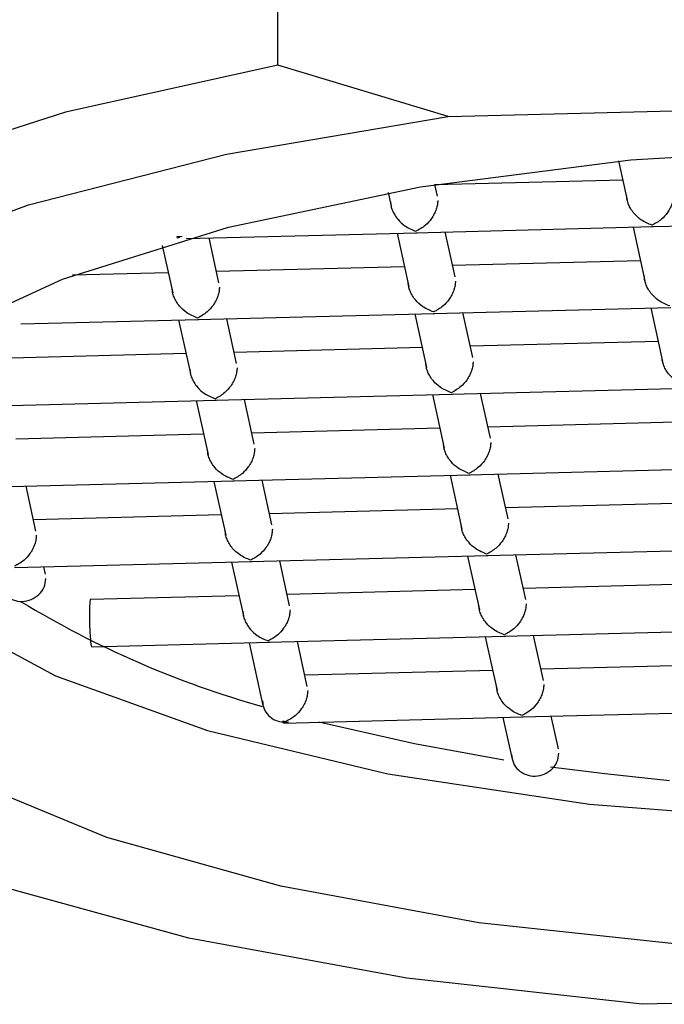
# Model space of a CAD drawing. Header units: millimetres. Extents: x 3984.045 to 3984.094, y 1748.268 to 1748.383.
# Tile 2 of 6: x 3984.06181 to 3984.06726, y 1748.3132 to 1748.32152. Entities that reach past the tile are written whole.
import ezdxf

# ---------------------------------------------------------------- set-up
doc = ezdxf.new("R2010")
doc.units = ezdxf.units.MM
doc.layers.add('SANINDUSA', color=3, linetype='Continuous')

msp = doc.modelspace()

# ---------------------------------------------------------------- linework, layer by layer
at = {"layer": 'SANINDUSA'}
for p, q in [((3984.063991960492, 1748.321133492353), (3984.063991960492, 1748.323482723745)), ((3984.06542967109, 1748.320700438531), (3984.063991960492, 1748.321133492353)), ((3984.06542967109, 1748.320700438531), (3984.072119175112, 1748.320871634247)), ((3984.066870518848, 1748.320325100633), (3984.066943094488, 1748.319993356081)), ((3984.066905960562, 1748.320163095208), (3984.065318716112, 1748.320122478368)), ((3984.064923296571, 1748.320058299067), (3984.064948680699, 1748.31994226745)), ((3984.065339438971, 1748.320027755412), (3984.065317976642, 1748.320125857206)), ((3984.067152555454, 1748.319769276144), (3984.069158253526, 1748.319820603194)), ((3984.0632172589, 1748.319668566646), (3984.065169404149, 1748.319718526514)), ((3984.065158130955, 1748.319718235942), (3984.067163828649, 1748.319769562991)), ((3984.065488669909, 1748.31934562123), (3984.065405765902, 1748.319724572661)), ((3984.066993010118, 1748.319765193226), (3984.067092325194, 1748.319311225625)), ((3984.063141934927, 1748.319686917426), (3984.063183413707, 1748.319687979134)), ((3984.06314503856, 1748.319672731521), (3984.063141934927, 1748.319686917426)), ((3984.063164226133, 1748.31967933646), (3984.063141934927, 1748.319686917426)), ((3984.063164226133, 1748.31967933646), (3984.06314503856, 1748.319672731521)), ((3984.063494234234, 1748.319294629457), (3984.063411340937, 1748.319673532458)), ((3984.064998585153, 1748.319714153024), (3984.065097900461, 1748.319260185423)), ((3984.063015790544, 1748.319609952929), (3984.063103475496, 1748.31920914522)), ((3984.067055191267, 1748.319480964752), (3984.065467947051, 1748.319440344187)), ((3984.065060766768, 1748.31942992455), (3984.063473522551, 1748.319389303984)), ((3984.063066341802, 1748.319378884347), (3984.06225808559, 1748.31935819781)), ((3984.065307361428, 1748.319036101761), (3984.067313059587, 1748.319087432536)), ((3984.067142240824, 1748.319083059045), (3984.067241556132, 1748.318629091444)), ((3984.061819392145, 1748.31894684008), (3984.063324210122, 1748.318985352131)), ((3984.063153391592, 1748.31898097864), (3984.06325271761, 1748.318526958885)), ((3984.063312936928, 1748.318985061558), (3984.065318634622, 1748.319036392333)), ((3984.063643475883, 1748.318612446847), (3984.063560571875, 1748.318991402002)), ((3984.065147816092, 1748.319032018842), (3984.0652471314, 1748.318578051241)), ((3984.065637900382, 1748.318663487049), (3984.065554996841, 1748.319042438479)), ((3984.06520999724, 1748.318747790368), (3984.063622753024, 1748.318707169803)), ((3984.067204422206, 1748.318798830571), (3984.065617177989, 1748.318758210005)), ((3984.063215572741, 1748.318696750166), (3984.061628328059, 1748.318656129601)), ((3984.065456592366, 1748.318353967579), (3984.067462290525, 1748.318405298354)), ((3984.061467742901, 1748.3182518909), (3984.063473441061, 1748.31830321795)), ((3984.063462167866, 1748.318302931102), (3984.06546786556, 1748.318354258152)), ((3984.063792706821, 1748.317930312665), (3984.063709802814, 1748.318309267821)), ((3984.06529704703, 1748.318349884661), (3984.065396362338, 1748.31789591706)), ((3984.065787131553, 1748.317981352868), (3984.065704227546, 1748.318360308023)), ((3984.063302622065, 1748.318298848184), (3984.063401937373, 1748.317844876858)), ((3984.065359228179, 1748.318065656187), (3984.063771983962, 1748.318025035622)), ((3984.067353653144, 1748.31811669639), (3984.065766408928, 1748.318076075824)), ((3984.063364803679, 1748.318014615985), (3984.061777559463, 1748.317973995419)), ((3984.065605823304, 1748.317671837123), (3984.067611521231, 1748.317723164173)), ((3984.063611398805, 1748.317620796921), (3984.065617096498, 1748.317672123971)), ((3984.065446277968, 1748.317667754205), (3984.065545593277, 1748.317213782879)), ((3984.065936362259, 1748.317299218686), (3984.065853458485, 1748.317678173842)), ((3984.061616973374, 1748.317569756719), (3984.063622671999, 1748.317621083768)), ((3984.061947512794, 1748.317197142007), (3984.061864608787, 1748.317576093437)), ((3984.063451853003, 1748.317616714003), (3984.063551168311, 1748.317162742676)), ((3984.063941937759, 1748.317248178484), (3984.063859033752, 1748.31762713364)), ((3984.06750288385, 1748.317434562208), (3984.065915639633, 1748.317393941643)), ((3984.063514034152, 1748.317332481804), (3984.061926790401, 1748.317291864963)), ((3984.065508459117, 1748.317383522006), (3984.063921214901, 1748.31734290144)), ((3984.063760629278, 1748.31693866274), (3984.065766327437, 1748.316989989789)), ((3984.065595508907, 1748.316985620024), (3984.065694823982, 1748.316531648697)), ((3984.065755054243, 1748.316989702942), (3984.067760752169, 1748.317041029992)), ((3984.066085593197, 1748.31661708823), (3984.066002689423, 1748.316996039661)), ((3984.061766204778, 1748.316887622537), (3984.063771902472, 1748.316938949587)), ((3984.062027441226, 1748.316831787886), (3984.062013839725, 1748.316893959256)), ((3984.063601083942, 1748.316934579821), (3984.06370040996, 1748.316480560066)), ((3984.064091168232, 1748.316566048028), (3984.064008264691, 1748.316944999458)), ((3984.067652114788, 1748.316752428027), (3984.066064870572, 1748.316711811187)), ((3984.06366326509, 1748.316650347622), (3984.062406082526, 1748.316618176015)), ((3984.065657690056, 1748.316701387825), (3984.064070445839, 1748.316660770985)), ((3984.063909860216, 1748.316256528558), (3984.065915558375, 1748.316307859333)), ((3984.065904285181, 1748.316307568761), (3984.067909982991, 1748.31635889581)), ((3984.066234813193, 1748.315935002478), (3984.066151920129, 1748.31631390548)), ((3984.062416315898, 1748.31621830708), (3984.06392113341, 1748.316256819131)), ((3984.06375031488, 1748.31625244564), (3984.063866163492, 1748.315722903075)), ((3984.064240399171, 1748.315883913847), (3984.064157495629, 1748.316262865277)), ((3984.065744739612, 1748.316303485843), (3984.065844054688, 1748.315849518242)), ((3984.06780134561, 1748.316070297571), (3984.06621410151, 1748.316029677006)), ((3984.065806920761, 1748.316019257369), (3984.064219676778, 1748.315978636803)), ((3984.066053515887, 1748.315625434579), (3984.06805921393, 1748.315676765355)), ((3984.064037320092, 1748.315594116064), (3984.064059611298, 1748.315586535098)), ((3984.064040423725, 1748.315579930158), (3984.064037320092, 1748.315594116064)), ((3984.06403891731, 1748.315573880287), (3984.066064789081, 1748.315625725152)), ((3984.064059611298, 1748.315586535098), (3984.064040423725, 1748.315579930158)), ((3984.064081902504, 1748.315580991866), (3984.064040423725, 1748.315579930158)), ((3984.065893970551, 1748.315621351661), (3984.065970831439, 1748.315270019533)), ((3984.066361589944, 1748.315355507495), (3984.066301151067, 1748.315631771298)), ((3984.073760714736, 1748.313368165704), (3984.067071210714, 1748.313196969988))]:
    msp.add_line(p, q, dxfattribs=at)
at = {"layer": 'SANINDUSA', "flags": 128}
for points in [[(3984.063991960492, 1748.321133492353), (3984.062197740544, 1748.320735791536), (3984.060638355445, 1748.320235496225), (3984.059363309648, 1748.319648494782), (3984.058413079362, 1748.31899342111), (3984.057817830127, 1748.318291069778), (3984.057596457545, 1748.317563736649), (3984.057755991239, 1748.316834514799), (3984.058291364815, 1748.316126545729), (3984.058418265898, 1748.316010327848)], [(3984.067071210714, 1748.313196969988), (3984.065080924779, 1748.313416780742), (3984.063239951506, 1748.31375624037), (3984.061609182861, 1748.314204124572), (3984.060242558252, 1748.314745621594), (3984.059185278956, 1748.315362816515), (3984.058472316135, 1748.316035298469), (3984.058127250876, 1748.316740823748), (3984.058161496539, 1748.317456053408), (3984.058573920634, 1748.318157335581), (3984.059350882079, 1748.31882146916), (3984.060466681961, 1748.319426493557), (3984.061884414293, 1748.319952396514), (3984.063557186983, 1748.320381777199), (3984.06542967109, 1748.320700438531)], [(3984.061039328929, 1748.318804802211), (3984.062173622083, 1748.319326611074), (3984.063576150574, 1748.319765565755), (3984.065196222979, 1748.320105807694), (3984.066975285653, 1748.320335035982), (3984.068849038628, 1748.320444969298)], [(3984.068849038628, 1748.320444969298), (3984.070749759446, 1748.320431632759), (3984.072608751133, 1748.320295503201), (3984.074358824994, 1748.320041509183), (3984.075936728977, 1748.319678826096), (3984.077285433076, 1748.319220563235), (3984.07835619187, 1748.318683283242), (3984.07911030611, 1748.318086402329), (3984.079520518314, 1748.317451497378), (3984.079572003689, 1748.316801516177), (3984.079262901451, 1748.316159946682), (3984.078604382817, 1748.315549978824), (3984.077620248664, 1748.314993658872), (3984.0763460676, 1748.314511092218), (3984.07482789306, 1748.31411972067), (3984.073120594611, 1748.313833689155), (3984.071285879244, 1748.313663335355), (3984.069390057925, 1748.3136148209), (3984.067501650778, 1748.31368989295), (3984.065688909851, 1748.313885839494), (3984.064017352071, 1748.314195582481), (3984.062547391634, 1748.314607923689), (3984.061332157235, 1748.315107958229)], [(3984.060103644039, 1748.318111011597), (3984.060121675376, 1748.317731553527), (3984.060441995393, 1748.317104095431), (3984.061114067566, 1748.316510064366), (3984.06211206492, 1748.315972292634), (3984.063397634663, 1748.315511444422), (3984.064921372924, 1748.315145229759), (3984.066624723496, 1748.314887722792), (3984.068442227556, 1748.314748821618), (3984.070304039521, 1748.314733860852)], [(3984.065901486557, 1748.315261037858), (3984.065146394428, 1748.315396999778), (3984.064338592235, 1748.315581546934)], [(3984.067300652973, 1748.315086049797), (3984.066754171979, 1748.315143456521), (3984.066296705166, 1748.315202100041)]]:
    msp.add_lwpolyline(points, dxfattribs=at)
at = {"layer": 'SANINDUSA'}
msp.add_arc((3984.066099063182, 1748.323650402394), 0.008246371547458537, 238.7617846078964, 254.2385777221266, dxfattribs=at)
for points, knots in [([(3984.064944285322, 1748.319981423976), (3984.064945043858, 1748.319969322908), (3984.064946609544, 1748.319944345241), (3984.064959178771, 1748.319905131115), (3984.0649792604, 1748.319865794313), (3984.065013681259, 1748.319819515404), (3984.065072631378, 1748.319764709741), (3984.065126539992, 1748.319743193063), (3984.065158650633, 1748.319730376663)], [0, 0, 0, 0, 0.09925316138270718, 0.2048672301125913, 0.3198196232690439, 0.4464268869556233, 0.6702644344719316, 0.9999999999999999, 0.9999999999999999, 0.9999999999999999, 0.9999999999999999]), ([(3984.065343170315, 1748.319991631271), (3984.065342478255, 1748.319979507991), (3984.065341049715, 1748.319954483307), (3984.065330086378, 1748.31991472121), (3984.065312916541, 1748.319874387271), (3984.065283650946, 1748.319826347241), (3984.065231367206, 1748.319769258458), (3984.065185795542, 1748.319744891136), (3984.065158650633, 1748.319730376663)], [0, 0, 0, 0, 0.099245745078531, 0.2048614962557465, 0.3198183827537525, 0.4464221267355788, 0.6702595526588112, 1, 1, 1, 1]), ([(3984.067153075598, 1748.319781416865), (3984.067121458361, 1748.31979442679), (3984.06706837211, 1748.31981627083), (3984.067007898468, 1748.319870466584), (3984.066973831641, 1748.319916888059), (3984.066953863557, 1748.319956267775), (3984.066941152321, 1748.319995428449), (3984.066939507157, 1748.320020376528), (3984.066938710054, 1748.320032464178)], [0, 0, 0, 0, 0.3296973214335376, 0.5535712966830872, 0.6801645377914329, 0.7951099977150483, 0.9007282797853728, 0.9999999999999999, 0.9999999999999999, 0.9999999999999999, 0.9999999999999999]), ([(3984.067337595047, 1748.320042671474), (3984.067336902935, 1748.320030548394), (3984.067335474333, 1748.320005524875), (3984.067324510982, 1748.319965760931), (3984.067307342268, 1748.319925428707), (3984.067278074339, 1748.31987738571), (3984.067225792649, 1748.319820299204), (3984.067180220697, 1748.319795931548), (3984.067153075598, 1748.319781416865)], [0, 0, 0, 0, 0.0992508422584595, 0.2048658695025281, 0.3198228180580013, 0.4464210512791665, 0.6702586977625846, 1, 1, 1, 1]), ([(3984.065492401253, 1748.31930949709), (3984.065491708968, 1748.319297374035), (3984.065490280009, 1748.319272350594), (3984.065479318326, 1748.319232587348), (3984.065462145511, 1748.319192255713), (3984.065432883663, 1748.319144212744), (3984.065380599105, 1748.319087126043), (3984.065335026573, 1748.319062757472), (3984.065307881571, 1748.319048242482)], [0, 0, 0, 0, 0.09925162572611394, 0.2048672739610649, 0.3198163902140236, 0.4464293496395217, 0.6702689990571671, 1, 1, 1, 1]), ([(3984.067302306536, 1748.319099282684), (3984.067270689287, 1748.319112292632), (3984.067217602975, 1748.319134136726), (3984.067157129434, 1748.319188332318), (3984.067123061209, 1748.319234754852), (3984.067103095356, 1748.319274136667), (3984.067090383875, 1748.319313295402), (3984.067088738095, 1748.319338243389), (3984.06708794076, 1748.319350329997)], [0, 0, 0, 0, 0.3296980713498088, 0.5535729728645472, 0.680166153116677, 0.7951223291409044, 0.9007424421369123, 1, 1, 1, 1]), ([(3984.063313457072, 1748.318997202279), (3984.06328184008, 1748.31901021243), (3984.063228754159, 1748.31903205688), (3984.063168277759, 1748.319086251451), (3984.063134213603, 1748.319132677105), (3984.06311424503, 1748.319172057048), (3984.063101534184, 1748.319211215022), (3984.063099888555, 1748.319236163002), (3984.063099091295, 1748.319248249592)], [0, 0, 0, 0, 0.3296983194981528, 0.5535738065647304, 0.680174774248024, 0.7951220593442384, 0.9007424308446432, 0.9999999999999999, 0.9999999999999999, 0.9999999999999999, 0.9999999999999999]), ([(3984.063497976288, 1748.319258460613), (3984.063497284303, 1748.319246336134), (3984.063495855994, 1748.319221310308), (3984.063484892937, 1748.319181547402), (3984.06346772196, 1748.319141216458), (3984.063438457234, 1748.319093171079), (3984.063386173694, 1748.319036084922), (3984.063340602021, 1748.319011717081), (3984.063313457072, 1748.318997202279)], [0, 0, 0, 0, 0.09925510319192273, 0.2048699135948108, 0.3198173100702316, 0.4464233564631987, 0.67025985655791, 0.9999999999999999, 0.9999999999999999, 0.9999999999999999, 0.9999999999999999]), ([(3984.065307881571, 1748.319048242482), (3984.065276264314, 1748.319061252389), (3984.06522317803, 1748.319083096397), (3984.065162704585, 1748.319137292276), (3984.065128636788, 1748.319183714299), (3984.065108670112, 1748.319223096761), (3984.065095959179, 1748.319262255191), (3984.065094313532, 1748.319287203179), (3984.06509351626, 1748.319299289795)], [0, 0, 0, 0, 0.3296987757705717, 0.5535737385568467, 0.6801671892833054, 0.7951221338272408, 0.900742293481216, 1, 1, 1, 1]), ([(3984.067451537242, 1748.318417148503), (3984.067419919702, 1748.318430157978), (3984.067366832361, 1748.318452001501), (3984.067306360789, 1748.318506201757), (3984.067272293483, 1748.31855262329), (3984.06725232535, 1748.318592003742), (3984.067239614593, 1748.31863116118), (3984.06723796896, 1748.318656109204), (3984.067237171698, 1748.318668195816)], [0, 0, 0, 0, 0.3296996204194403, 0.5535812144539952, 0.6801749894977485, 0.7951212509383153, 0.9007420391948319, 1, 1, 1, 1]), ([(3984.063248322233, 1748.318566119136), (3984.063249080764, 1748.318554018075), (3984.063250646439, 1748.318529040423), (3984.063263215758, 1748.318489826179), (3984.06328329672, 1748.31845049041), (3984.0633177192, 1748.318404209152), (3984.063376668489, 1748.318349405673), (3984.063430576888, 1748.318327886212), (3984.063462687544, 1748.318315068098)], [0, 0, 0, 0, 0.09925325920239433, 0.2048674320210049, 0.3198199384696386, 0.4464227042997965, 0.670260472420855, 1, 1, 1, 1]), ([(3984.063647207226, 1748.318576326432), (3984.063646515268, 1748.318564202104), (3984.063645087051, 1748.318539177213), (3984.063634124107, 1748.318499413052), (3984.063616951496, 1748.318459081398), (3984.063587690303, 1748.318411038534), (3984.063535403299, 1748.31835395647), (3984.063489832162, 1748.318329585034), (3984.063462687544, 1748.318315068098)], [0, 0, 0, 0, 0.09926024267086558, 0.2048754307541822, 0.3198237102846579, 0.4464357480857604, 0.6702673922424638, 0.9999999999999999, 0.9999999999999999, 0.9999999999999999, 0.9999999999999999]), ([(3984.06545711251, 1748.3183661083), (3984.065425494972, 1748.318379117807), (3984.065372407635, 1748.318400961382), (3984.065311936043, 1748.318455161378), (3984.065277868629, 1748.318501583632), (3984.065257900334, 1748.318540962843), (3984.065245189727, 1748.318580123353), (3984.065243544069, 1748.318605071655), (3984.065242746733, 1748.318617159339)], [0, 0, 0, 0, 0.3296942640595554, 0.5535722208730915, 0.6801639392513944, 0.7951103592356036, 0.9007290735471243, 1, 1, 1, 1]), ([(3984.065641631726, 1748.318627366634), (3984.065640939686, 1748.318615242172), (3984.065639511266, 1748.318590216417), (3984.065628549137, 1748.318550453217), (3984.065611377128, 1748.318510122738), (3984.065582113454, 1748.318462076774), (3984.06552982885, 1748.318404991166), (3984.065484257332, 1748.318380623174), (3984.06545711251, 1748.3183661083)], [0, 0, 0, 0, 0.09925507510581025, 0.2048695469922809, 0.3198173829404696, 0.4464227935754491, 0.6702599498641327, 1, 1, 1, 1]), ([(3984.063796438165, 1748.317894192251), (3984.063795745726, 1748.317882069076), (3984.063794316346, 1748.317857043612), (3984.063783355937, 1748.31781727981), (3984.063766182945, 1748.317776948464), (3984.063736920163, 1748.317728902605), (3984.063684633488, 1748.317671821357), (3984.063639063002, 1748.317647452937), (3984.063611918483, 1748.317632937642)], [0, 0, 0, 0, 0.0992463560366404, 0.2048709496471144, 0.3198195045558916, 0.4464257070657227, 0.670257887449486, 1, 1, 1, 1]), ([(3984.065606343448, 1748.317683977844), (3984.065574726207, 1748.317696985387), (3984.06552163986, 1748.317718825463), (3984.065461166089, 1748.317773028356), (3984.065427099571, 1748.317819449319), (3984.065407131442, 1748.317858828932), (3984.065394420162, 1748.317897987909), (3984.065392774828, 1748.317922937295), (3984.065391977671, 1748.317935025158)], [0, 0, 0, 0, 0.3296959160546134, 0.5535698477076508, 0.680163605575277, 0.7951118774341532, 0.9007326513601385, 0.9999999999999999, 0.9999999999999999, 0.9999999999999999, 0.9999999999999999]), ([(3984.065790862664, 1748.317945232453), (3984.065790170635, 1748.317933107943), (3984.065788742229, 1748.317908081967), (3984.065777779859, 1748.31786831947), (3984.065760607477, 1748.317827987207), (3984.065731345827, 1748.317779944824), (3984.065679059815, 1748.317722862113), (3984.065633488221, 1748.31769849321), (3984.065606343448, 1748.317683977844)], [0, 0, 0, 0, 0.0992562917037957, 0.2048730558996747, 0.3198220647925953, 0.4464354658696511, 0.6702686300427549, 1, 1, 1, 1]), ([(3984.063611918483, 1748.317632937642), (3984.06358030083, 1748.317645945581), (3984.063527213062, 1748.317667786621), (3984.063466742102, 1748.317721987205), (3984.063432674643, 1748.317768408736), (3984.063412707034, 1748.317807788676), (3984.063399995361, 1748.317846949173), (3984.063398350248, 1748.317871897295), (3984.063397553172, 1748.317883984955)], [0, 0, 0, 0, 0.3296930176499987, 0.5535726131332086, 0.6801652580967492, 0.7951102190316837, 0.9007284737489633, 1, 1, 1, 1]), ([(3984.065755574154, 1748.317001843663), (3984.065723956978, 1748.317014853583), (3984.065670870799, 1748.317036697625), (3984.065610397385, 1748.317090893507), (3984.065576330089, 1748.317137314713), (3984.065556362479, 1748.317176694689), (3984.065543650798, 1748.317215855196), (3984.065542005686, 1748.317240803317), (3984.06554120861, 1748.317252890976)], [0, 0, 0, 0, 0.329696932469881, 0.5535709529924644, 0.6801645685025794, 0.7951097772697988, 0.9007282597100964, 0.9999999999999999, 0.9999999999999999, 0.9999999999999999, 0.9999999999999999]), ([(3984.065940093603, 1748.317263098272), (3984.065939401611, 1748.317250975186), (3984.065937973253, 1748.31722595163), (3984.065927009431, 1748.317186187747), (3984.065909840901, 1748.317145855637), (3984.065880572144, 1748.317097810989), (3984.06582829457, 1748.317040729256), (3984.065782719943, 1748.317016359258), (3984.065755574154, 1748.317001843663)], [0, 0, 0, 0, 0.09925110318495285, 0.2048666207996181, 0.3198239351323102, 0.4464222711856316, 0.6702703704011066, 1, 1, 1, 1]), ([(3984.061951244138, 1748.317161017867), (3984.061950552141, 1748.317148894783), (3984.061949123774, 1748.31712387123), (3984.061938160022, 1748.317084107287), (3984.061920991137, 1748.317043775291), (3984.061891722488, 1748.316995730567), (3984.061839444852, 1748.31693864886), (3984.061793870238, 1748.316914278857), (3984.061766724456, 1748.316899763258)], [0, 0, 0, 0, 0.09925107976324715, 0.2048665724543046, 0.3198240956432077, 0.4464224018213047, 0.6702704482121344, 1, 1, 1, 1]), ([(3984.063761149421, 1748.316950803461), (3984.063729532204, 1748.316963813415), (3984.063676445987, 1748.316985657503), (3984.063615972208, 1748.317039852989), (3984.063581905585, 1748.3170862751), (3984.063561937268, 1748.317125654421), (3984.063549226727, 1748.317164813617), (3984.063547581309, 1748.317189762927), (3984.06354678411, 1748.317201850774)], [0, 0, 0, 0, 0.3296979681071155, 0.5535723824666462, 0.6801655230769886, 0.7951132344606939, 0.9007331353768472, 1, 1, 1, 1]), ([(3984.063945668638, 1748.317212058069), (3984.063944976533, 1748.317199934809), (3984.063943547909, 1748.317174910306), (3984.063932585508, 1748.317135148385), (3984.063915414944, 1748.317094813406), (3984.063886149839, 1748.317046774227), (3984.063833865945, 1748.316989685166), (3984.063788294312, 1748.316965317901), (3984.063761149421, 1748.316950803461)], [0, 0, 0, 0, 0.09924614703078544, 0.2048611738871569, 0.3198156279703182, 0.4464198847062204, 0.6702582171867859, 1, 1, 1, 1]), ([(3984.061632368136, 1748.316785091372), (3984.061635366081, 1748.31676057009), (3984.061641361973, 1748.316711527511), (3984.061687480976, 1748.316650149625), (3984.06175340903, 1748.316610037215), (3984.061831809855, 1748.316597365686), (3984.061910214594, 1748.3166140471), (3984.0619761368, 1748.316657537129), (3984.062022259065, 1748.316721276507), (3984.062028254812, 1748.316770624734), (3984.062031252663, 1748.316795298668)], [0, 0, 0, 0, 0.125002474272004, 0.2500050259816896, 0.3750011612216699, 0.5000013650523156, 0.6250010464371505, 0.7500034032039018, 0.8750026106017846, 1, 1, 1, 1]), ([(3984.062409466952, 1748.316616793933), (3984.062409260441, 1748.31661726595), (3984.062407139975, 1748.316622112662), (3984.062403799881, 1748.316602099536), (3984.062400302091, 1748.316557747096), (3984.062399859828, 1748.316510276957), (3984.062399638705, 1748.316486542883)], [0, 0, 0, 0, 0.03471478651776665, 0.356453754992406, 0.6782403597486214, 1, 1, 1, 1]), ([(3984.065904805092, 1748.316319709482), (3984.065873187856, 1748.316332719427), (3984.065820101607, 1748.3163545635), (3984.065759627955, 1748.316408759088), (3984.06572556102, 1748.316455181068), (3984.06570559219, 1748.316494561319), (3984.065692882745, 1748.316533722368), (3984.0656912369, 1748.316558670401), (3984.065690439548, 1748.316570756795)], [0, 0, 0, 0, 0.3296962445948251, 0.5535694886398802, 0.6801623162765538, 0.7951091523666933, 0.9007380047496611, 1, 1, 1, 1]), ([(3984.066089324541, 1748.31658096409), (3984.066088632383, 1748.316568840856), (3984.066087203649, 1748.316543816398), (3984.066076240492, 1748.316504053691), (3984.066059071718, 1748.316463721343), (3984.066029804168, 1748.316415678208), (3984.065977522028, 1748.316358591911), (3984.065931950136, 1748.316334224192), (3984.065904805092, 1748.316319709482)], [0, 0, 0, 0, 0.09924652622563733, 0.2048620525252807, 0.3198195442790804, 0.446418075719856, 0.6702571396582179, 1, 1, 1, 1]), ([(3984.062399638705, 1748.316486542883), (3984.062399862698, 1748.316460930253), (3984.062400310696, 1748.316409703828), (3984.062403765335, 1748.316331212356), (3984.062408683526, 1748.316267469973), (3984.062414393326, 1748.316225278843), (3984.062417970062, 1748.316221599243), (3984.062419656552, 1748.316219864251)], [0, 0, 0, 0, 0.2044084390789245, 0.4088261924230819, 0.6132238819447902, 0.8176286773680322, 1, 1, 1, 1]), ([(3984.063696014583, 1748.316519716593), (3984.063696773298, 1748.316507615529), (3984.063698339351, 1748.31648263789), (3984.063710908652, 1748.316443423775), (3984.063730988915, 1748.316404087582), (3984.063765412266, 1748.316357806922), (3984.063824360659, 1748.316303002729), (3984.063878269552, 1748.316281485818), (3984.06391038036, 1748.316268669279)], [0, 0, 0, 0, 0.09925371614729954, 0.2048682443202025, 0.3198205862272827, 0.4464244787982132, 0.6702630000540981, 0.9999999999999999, 0.9999999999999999, 0.9999999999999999, 0.9999999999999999]), ([(3984.064094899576, 1748.316529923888), (3984.064094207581, 1748.31651780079), (3984.064092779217, 1748.316492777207), (3984.064081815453, 1748.316453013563), (3984.06406464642, 1748.31641267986), (3984.064035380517, 1748.31636463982), (3984.063983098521, 1748.316307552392), (3984.063937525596, 1748.316283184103), (3984.06391038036, 1748.316268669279)], [0, 0, 0, 0, 0.09925144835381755, 0.2048673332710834, 0.3198248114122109, 0.4464297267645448, 0.6702692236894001, 1, 1, 1, 1]), ([(3984.066238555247, 1748.315898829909), (3984.06623786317, 1748.315886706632), (3984.066236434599, 1748.315861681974), (3984.06622547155, 1748.315821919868), (3984.066208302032, 1748.315781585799), (3984.066179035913, 1748.315733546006), (3984.066126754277, 1748.315676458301), (3984.06608118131, 1748.315652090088), (3984.06605403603, 1748.315637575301)], [0, 0, 0, 0, 0.09924705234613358, 0.2048640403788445, 0.3198222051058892, 0.4464279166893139, 0.6702679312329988, 1, 1, 1, 1]), ([(3984.064244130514, 1748.315847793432), (3984.064243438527, 1748.315835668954), (3984.064242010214, 1748.31581064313), (3984.06423104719, 1748.315770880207), (3984.064213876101, 1748.315730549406), (3984.064184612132, 1748.315682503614), (3984.064132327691, 1748.315625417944), (3984.06408675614, 1748.315601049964), (3984.064059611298, 1748.315586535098)], [0, 0, 0, 0, 0.09925509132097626, 0.2048698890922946, 0.3198172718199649, 0.4464227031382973, 0.6702598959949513, 1, 1, 1, 1]), ([(3984.06605403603, 1748.315637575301), (3984.066022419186, 1748.315650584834), (3984.065969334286, 1748.315672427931), (3984.065908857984, 1748.315726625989), (3984.065874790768, 1748.315773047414), (3984.065854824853, 1748.315812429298), (3984.065842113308, 1748.315851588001), (3984.065840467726, 1748.315876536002), (3984.065839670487, 1748.315888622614)], [0, 0, 0, 0, 0.3297006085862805, 0.5535696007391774, 0.6801637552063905, 0.7951208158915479, 0.9007417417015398, 1, 1, 1, 1]), ([(3984.063861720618, 1748.315762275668), (3984.063864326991, 1748.315739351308), (3984.063869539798, 1748.315693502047), (3984.063909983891, 1748.31563516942), (3984.063968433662, 1748.31559259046), (3984.064016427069, 1748.315584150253), (3984.064040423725, 1748.315579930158)], [0, 0, 0, 0, 0.2499958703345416, 0.4999976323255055, 0.7499993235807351, 1, 1, 1, 1]), ([(3984.065966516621, 1748.315308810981), (3984.06596951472, 1748.315284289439), (3984.065975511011, 1748.315235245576), (3984.06602163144, 1748.315173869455), (3984.066087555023, 1748.315133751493), (3984.066165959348, 1748.315121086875), (3984.066244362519, 1748.315137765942), (3984.066310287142, 1748.315181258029), (3984.0663564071, 1748.315244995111), (3984.066362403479, 1748.315294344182), (3984.066365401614, 1748.315319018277)], [0, 0, 0, 0, 0.1249980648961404, 0.2500000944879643, 0.3750021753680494, 0.5000011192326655, 0.6250004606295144, 0.7500012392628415, 0.8750028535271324, 1, 1, 1, 1])]:
    msp.add_open_spline(points, degree=3, knots=knots, dxfattribs=at)

doc.saveas('drawing.dxf')
